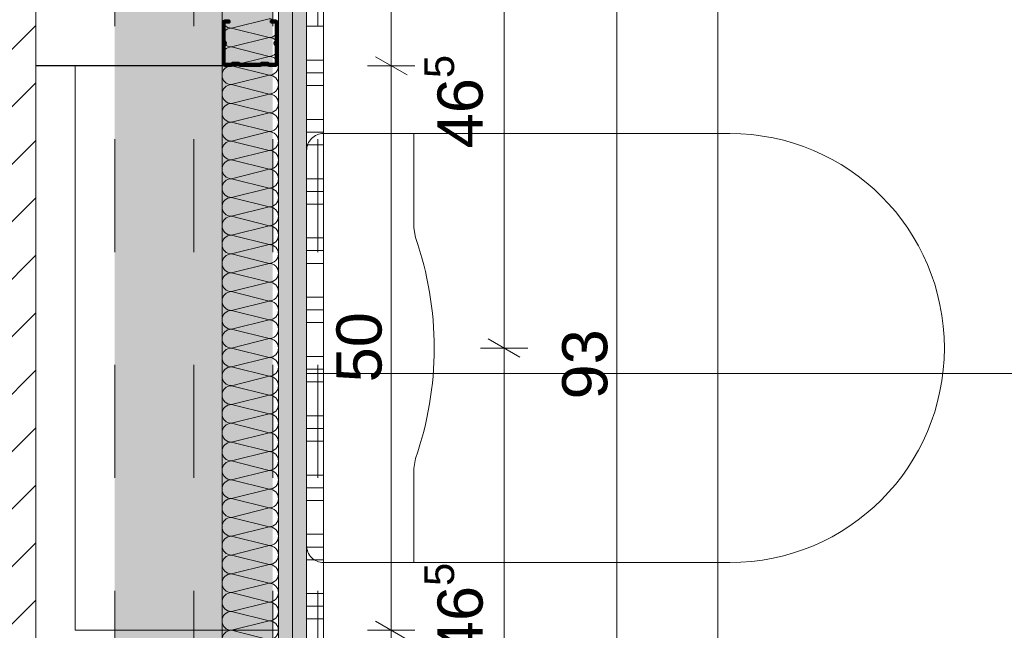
# Model space of a CAD drawing. Header units: metres. Extents: x -3.5 to 65.3, y -10.9 to 16.7.
# Tile 78 of 184: x 40.2 to 41.1, y 1.2 to 1.7. Entities that reach past the tile are written whole.
import ezdxf

# ---------------------------------------------------------------- set-up
doc = ezdxf.new("R2010")
doc.units = ezdxf.units.M
doc.header["$MEASUREMENT"] = 0
for name, pattern in [('Achse', [0.08, 0.04, -0.02, 0, -0.02]), ('DASHED', [0.015, 0.007, -0.008]), ('Untersicht', [0.04, 0.03, -0.01]), ('Wipeout_Contour', [1, 0, -1])]:
    doc.linetypes.add(name, pattern=pattern)
for name, color, linetype in [('102 - Bemaßung_ Beschriftung.Detail_ Ausschnitt', 7, 'Continuous'), ('605 - Struktur.Wand Innen', 7, 'Continuous'), ('612 - Struktur.Stahlbau', 7, 'Continuous'), ('654 - Abdeckung.Wand Belag', 7, 'Continuous'), ('660 - Unterkonstruktion.Trockenbau', 7, 'Continuous'), ('Neubau_606 - Struktur.Wand Innen Ausbau', 7, 'Continuous'), ('Neubau_612 - Struktur.Stahlbau', 7, 'Continuous'), ('Neubau_650 - Abdeckung.Fußboden Aufbau', 7, 'Continuous'), ('Neubau_653 - Abdeckung.TB Verkofferung', 7, 'Continuous'), ('Neubau_702 - Einrichtung.Möbel Sanitär', 7, 'Continuous'), ('Neubau_802 - HKLSE.Sanitär', 7, 'Continuous')]:
    doc.layers.add(name, color=color, linetype=linetype)
doc.styles.add('ERSTELLTER_STIL_1', font='txt')
doc.dimstyles.new('ERSTELLTER_STIL__1', dxfattribs={"dimtxt": 0.04, "dimasz": 0.02128, "dimexe": 0.18, "dimexo": 0.0625, "dimgap": 0, "dimtad": 1, "dimzin": 0, "dimdsep": 46, "dimtxsty": 'ERSTELLTER_STIL_1', "dimblk": 'ARROWHEAD_2', "dimblk1": 'ARROWHEAD_2', "dimblk2": 'ARROWHEAD_2', "dimcen": 0.09, "dimse1": 1, "dimse2": 1, "dimclrd": 7, "dimclre": 7, "dimclrt": 7, "dimazin": 0, "dimtfac": 1, "dimtdec": 4, "dimtmove": 0, "dimatfit": 3, "dimfxl": 1, "dimtolj": 1, "dimtzin": 0, "dimarcsym": 0})
doc.dimstyles.new('ERSTELLTER_STIL__2', dxfattribs={"dimtxt": 0.04, "dimasz": 0.02128, "dimexe": 0.18, "dimexo": 0.0625, "dimgap": 0, "dimtad": 1, "dimzin": 0, "dimdsep": 46, "dimtxsty": 'ERSTELLTER_STIL_1', "dimblk": 'ARROWHEAD_2', "dimblk1": 'ARROWHEAD_2', "dimblk2": 'ARROWHEAD_2', "dimcen": 0.09, "dimse1": 1, "dimse2": 1, "dimclrd": 7, "dimclre": 7, "dimclrt": 7, "dimazin": 0, "dimtfac": 1, "dimtdec": 4, "dimtmove": 2, "dimatfit": 3, "dimfxl": 1, "dimtolj": 1, "dimtzin": 0, "dimarcsym": 0})
doc.dimstyles.new('ERSTELLTER_STIL__3', dxfattribs={"dimtxt": 0.04, "dimasz": 0.02128, "dimexe": 0.18, "dimexo": 0.0625, "dimgap": 0, "dimtad": 1, "dimtih": 1, "dimtoh": 1, "dimzin": 0, "dimdsep": 46, "dimtxsty": 'ERSTELLTER_STIL_1', "dimblk": 'ARROWHEAD_2', "dimblk1": 'ARROWHEAD_2', "dimblk2": 'ARROWHEAD_2', "dimcen": 0.09, "dimse1": 1, "dimse2": 1, "dimclrd": 7, "dimclre": 7, "dimclrt": 7, "dimazin": 0, "dimtfac": 1, "dimtdec": 4, "dimtmove": 0, "dimatfit": 3, "dimfxl": 1, "dimtolj": 1, "dimtzin": 0, "dimarcsym": 0})
doc.dimstyles.new('ERSTELLTER_STIL__4', dxfattribs={"dimtxt": 0.04, "dimasz": 0.02128, "dimexe": 0.18, "dimexo": 0.0625, "dimgap": 0, "dimtad": 1, "dimtih": 1, "dimtoh": 1, "dimzin": 0, "dimdsep": 46, "dimtxsty": 'ERSTELLTER_STIL_1', "dimblk": 'ARROWHEAD_2', "dimblk1": 'ARROWHEAD_2', "dimblk2": 'ARROWHEAD_2', "dimcen": 0.09, "dimse1": 1, "dimse2": 1, "dimclrd": 7, "dimclre": 7, "dimclrt": 7, "dimazin": 0, "dimtfac": 1, "dimtdec": 4, "dimtmove": 2, "dimatfit": 3, "dimfxl": 1, "dimtolj": 1, "dimtzin": 0, "dimarcsym": 0})
pattern_1 = [(45, (0, 0), (-0.0070710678, 0.0070710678), [0, -0.01])]

# ---------------------------------------------------------------- blocks, each defined once
blk = doc.blocks.new('*X55')
at = {"layer": 'Neubau_606 - Struktur.Wand Innen Ausbau', "color": 7, "linetype": 'Continuous', "lineweight": 5}
for p, q in [((40.40669, 1.71665), (40.37336, 1.70832)), ((40.40669, 1.69999), (40.37336, 1.70832)), ((40.40669, 1.69999), (40.37336, 1.69165)), ((40.40669, 1.68332), (40.37336, 1.69165)), ((40.40669, 1.68332), (40.37336, 1.67499)), ((40.40669, 1.66665), (40.37336, 1.67499)), ((40.40669, 1.66665), (40.37336, 1.65832)), ((40.40669, 1.64999), (40.37336, 1.65832)), ((40.40669, 1.64999), (40.37336, 1.64165)), ((40.40669, 1.63332), (40.37336, 1.64165)), ((40.40669, 1.63332), (40.37336, 1.62499)), ((40.40669, 1.61665), (40.37336, 1.62499)), ((40.40669, 1.61665), (40.37336, 1.60832)), ((40.40669, 1.59999), (40.37336, 1.60832)), ((40.40669, 1.59999), (40.37336, 1.59165)), ((40.40669, 1.58332), (40.37336, 1.59165)), ((40.40669, 1.58332), (40.37336, 1.57499)), ((40.40669, 1.56665), (40.37336, 1.57499)), ((40.40669, 1.56665), (40.37336, 1.55832)), ((40.40669, 1.54999), (40.37336, 1.55832)), ((40.40669, 1.54999), (40.37336, 1.54165)), ((40.40669, 1.53332), (40.37336, 1.54165)), ((40.40669, 1.53332), (40.37336, 1.52499)), ((40.40669, 1.51665), (40.37336, 1.52499)), ((40.40669, 1.51665), (40.37336, 1.50832)), ((40.40669, 1.49999), (40.37336, 1.50832)), ((40.40669, 1.49999), (40.37336, 1.49165)), ((40.40669, 1.48332), (40.37336, 1.49165)), ((40.40669, 1.48332), (40.37336, 1.47499)), ((40.40669, 1.46665), (40.37336, 1.47499)), ((40.40669, 1.46665), (40.37336, 1.45832)), ((40.40669, 1.44999), (40.37336, 1.45832)), ((40.40669, 1.44999), (40.37336, 1.44165)), ((40.40669, 1.43332), (40.37336, 1.44165)), ((40.40669, 1.43332), (40.37336, 1.42499)), ((40.40669, 1.41665), (40.37336, 1.42499)), ((40.40669, 1.41665), (40.37336, 1.40832)), ((40.40669, 1.39999), (40.37336, 1.40832)), ((40.40669, 1.39999), (40.37336, 1.39165)), ((40.40669, 1.38332), (40.37336, 1.39165)), ((40.40669, 1.38332), (40.37336, 1.37499)), ((40.40669, 1.36665), (40.37336, 1.37499)), ((40.40669, 1.36665), (40.37336, 1.35832)), ((40.40669, 1.34999), (40.37336, 1.35832)), ((40.40669, 1.34999), (40.37336, 1.34165)), ((40.40669, 1.33332), (40.37336, 1.34165)), ((40.40669, 1.33332), (40.37336, 1.32499)), ((40.40669, 1.31665), (40.37336, 1.32499)), ((40.40669, 1.31665), (40.37336, 1.30832)), ((40.40669, 1.29999), (40.37336, 1.30832)), ((40.40669, 1.29999), (40.37336, 1.29165)), ((40.40669, 1.28332), (40.37336, 1.29165)), ((40.40669, 1.28332), (40.37336, 1.27499)), ((40.40669, 1.26665), (40.37336, 1.27499)), ((40.40669, 1.26665), (40.37336, 1.25832)), ((40.40669, 1.24999), (40.37336, 1.25832)), ((40.40669, 1.24999), (40.37336, 1.24165)), ((40.40669, 1.23332), (40.37336, 1.24165)), ((40.40669, 1.23332), (40.37336, 1.22499)), ((40.40669, 1.21665), (40.37336, 1.22499)), ((40.40669, 1.21665), (40.37336, 1.20832)), ((40.40669, 1.19999), (40.37336, 1.20832)), ((40.40669, 1.19999), (40.37336, 1.19165)), ((40.40669, 1.18332), (40.37336, 1.19165)), ((40.40669, 1.18332), (40.37336, 1.17499)), ((40.40669, 1.16665), (40.37336, 1.17499))]:
    blk.add_line(p, q, dxfattribs=at)
for centre, start, end in [((40.37336, 1.71665), 179.99998, 269.99998), ((40.40669, 1.70832), 359.99998, 89.99998), ((40.37336, 1.69999), 89.99998, 179.99998), ((40.40669, 1.70832), 269.99998, 359.99998), ((40.37336, 1.69999), 179.99998, 269.99998), ((40.40669, 1.69165), 359.99998, 89.99998), ((40.37336, 1.68332), 89.99998, 179.99998), ((40.40669, 1.69165), 269.99998, 359.99998), ((40.37336, 1.68332), 179.99998, 269.99998), ((40.40669, 1.67499), 359.99998, 89.99998), ((40.37336, 1.66665), 89.99998, 179.99998), ((40.37336, 1.66665), 179.99998, 269.99998), ((40.40669, 1.67499), 269.99998, 359.99998), ((40.40669, 1.65832), 359.99998, 89.99998), ((40.37336, 1.64999), 89.99998, 179.99998), ((40.40669, 1.65832), 269.99998, 359.99998), ((40.37336, 1.64999), 179.99998, 269.99998), ((40.40669, 1.64165), 359.99998, 89.99998), ((40.37336, 1.63332), 89.99998, 179.99998), ((40.40669, 1.64165), 269.99998, 359.99998), ((40.37336, 1.63332), 179.99998, 269.99998), ((40.40669, 1.62499), 359.99998, 89.99998), ((40.37336, 1.61665), 89.99998, 179.99998), ((40.40669, 1.62499), 269.99998, 359.99998), ((40.37336, 1.61665), 179.99998, 269.99998), ((40.40669, 1.60832), 359.99998, 89.99998), ((40.37336, 1.59999), 89.99998, 179.99998), ((40.40669, 1.60832), 269.99998, 359.99998), ((40.37336, 1.59999), 179.99998, 269.99998), ((40.40669, 1.59165), 359.99998, 89.99998), ((40.37336, 1.58332), 89.99998, 179.99998), ((40.40669, 1.59165), 269.99998, 359.99998), ((40.37336, 1.58332), 179.99998, 269.99998), ((40.40669, 1.57499), 359.99998, 89.99998), ((40.37336, 1.56665), 89.99998, 179.99998), ((40.40669, 1.57499), 269.99998, 359.99998), ((40.37336, 1.56665), 179.99998, 269.99998), ((40.40669, 1.55832), 359.99998, 89.99998), ((40.37336, 1.54999), 89.99998, 179.99998), ((40.40669, 1.55832), 269.99998, 359.99998), ((40.37336, 1.54999), 179.99998, 269.99998), ((40.40669, 1.54165), 359.99998, 89.99998), ((40.37336, 1.53332), 89.99998, 179.99998), ((40.40669, 1.54165), 269.99998, 359.99998), ((40.37336, 1.53332), 179.99998, 269.99998), ((40.40669, 1.52499), 359.99998, 89.99998), ((40.37336, 1.51665), 89.99998, 179.99998), ((40.40669, 1.52499), 269.99998, 359.99998), ((40.37336, 1.51665), 179.99998, 269.99998), ((40.40669, 1.50832), 359.99998, 89.99998), ((40.37336, 1.49999), 89.99998, 179.99998), ((40.40669, 1.50832), 269.99998, 359.99998), ((40.37336, 1.49999), 179.99998, 269.99998), ((40.40669, 1.49165), 359.99998, 89.99998), ((40.37336, 1.48332), 89.99998, 179.99998), ((40.37336, 1.48332), 179.99998, 269.99998), ((40.40669, 1.49165), 269.99998, 359.99998), ((40.40669, 1.47499), 359.99998, 89.99998), ((40.37336, 1.46665), 89.99998, 179.99998), ((40.40669, 1.47499), 269.99998, 359.99998), ((40.37336, 1.46665), 179.99998, 269.99998), ((40.40669, 1.45832), 359.99998, 89.99998), ((40.37336, 1.44999), 89.99998, 179.99998), ((40.40669, 1.45832), 269.99998, 359.99998), ((40.37336, 1.44999), 179.99998, 269.99998), ((40.40669, 1.44165), 359.99998, 89.99998), ((40.37336, 1.43332), 89.99998, 179.99998), ((40.40669, 1.44165), 269.99998, 359.99998), ((40.37336, 1.43332), 179.99998, 269.99998), ((40.40669, 1.42499), 359.99998, 89.99998), ((40.37336, 1.41665), 89.99998, 179.99998), ((40.40669, 1.42499), 269.99998, 359.99998), ((40.37336, 1.41665), 179.99998, 269.99998), ((40.40669, 1.40832), 359.99998, 89.99998), ((40.37336, 1.39999), 89.99998, 179.99998), ((40.40669, 1.40832), 269.99998, 359.99998), ((40.37336, 1.39999), 179.99998, 269.99998), ((40.40669, 1.39165), 359.99998, 89.99998), ((40.37336, 1.38332), 89.99998, 179.99998), ((40.40669, 1.39165), 269.99998, 359.99998), ((40.37336, 1.38332), 179.99998, 269.99998), ((40.40669, 1.37499), 359.99998, 89.99998), ((40.37336, 1.36665), 89.99998, 179.99998), ((40.40669, 1.37499), 269.99998, 359.99998), ((40.37336, 1.36665), 179.99998, 269.99998), ((40.40669, 1.35832), 359.99998, 89.99998), ((40.37336, 1.34999), 89.99998, 179.99998), ((40.40669, 1.35832), 269.99998, 359.99998), ((40.37336, 1.34999), 179.99998, 269.99998), ((40.40669, 1.34165), 359.99998, 89.99998), ((40.37336, 1.33332), 89.99998, 179.99998), ((40.40669, 1.34165), 269.99998, 359.99998), ((40.37336, 1.33332), 179.99998, 269.99998), ((40.40669, 1.32499), 359.99998, 89.99998), ((40.37336, 1.31665), 89.99998, 179.99998), ((40.40669, 1.32499), 269.99998, 359.99998), ((40.37336, 1.31665), 179.99998, 269.99998), ((40.40669, 1.30832), 359.99998, 89.99998), ((40.37336, 1.29999), 89.99998, 179.99998), ((40.37336, 1.29999), 179.99998, 269.99998), ((40.40669, 1.30832), 269.99998, 359.99998), ((40.40669, 1.29165), 359.99998, 89.99998), ((40.37336, 1.28332), 89.99998, 179.99998), ((40.40669, 1.29165), 269.99998, 359.99998), ((40.37336, 1.28332), 179.99998, 269.99998), ((40.40669, 1.27499), 359.99998, 89.99998), ((40.37336, 1.26665), 89.99998, 179.99998), ((40.40669, 1.27499), 269.99998, 359.99998), ((40.37336, 1.26665), 179.99998, 269.99998), ((40.40669, 1.25832), 359.99998, 89.99998), ((40.37336, 1.24999), 89.99998, 179.99998), ((40.40669, 1.25832), 269.99998, 359.99998), ((40.37336, 1.24999), 179.99998, 269.99998), ((40.40669, 1.24165), 359.99998, 89.99998), ((40.37336, 1.23332), 89.99998, 179.99998), ((40.40669, 1.24165), 269.99998, 359.99998), ((40.37336, 1.23332), 179.99998, 269.99998), ((40.40669, 1.22499), 359.99998, 89.99998), ((40.37336, 1.21665), 89.99998, 179.99998), ((40.40669, 1.22499), 269.99998, 359.99998), ((40.37336, 1.21665), 179.99998, 269.99998), ((40.40669, 1.20832), 359.99998, 89.99998), ((40.37336, 1.19999), 89.99998, 179.99998), ((40.40669, 1.20832), 269.99998, 359.99998), ((40.37336, 1.19999), 179.99998, 269.99998), ((40.40669, 1.19165), 359.99998, 89.99998), ((40.37336, 1.18332), 89.99998, 179.99998), ((40.40669, 1.19165), 269.99998, 359.99998), ((40.37336, 1.18332), 179.99998, 269.99998), ((40.40669, 1.17499), 359.99998, 89.99998), ((40.37336, 1.16665), 89.99998, 179.99998), ((40.40669, 1.17499), 269.99998, 359.99998)]:
    blk.add_arc(centre, 0.00833, start, end, dxfattribs=at)
blk = doc.blocks.new('*X81')
at = {"layer": '654 - Abdeckung.Wand Belag', "color": 7, "linetype": 'Continuous', "lineweight": 5}
for p, q in [((40.455, 1.7325), (40.455, 1.68)), ((40.44003, 1.71), (40.45503, 1.71)), ((40.44003, 1.68), (40.45503, 1.68)), ((40.455, 1.68), (40.455, 1.6275)), ((40.44003, 1.66875), (40.45503, 1.66875)), ((40.44003, 1.6575), (40.45503, 1.6575)), ((40.44003, 1.6275), (40.45503, 1.6275)), ((40.455, 1.6275), (40.455, 1.575)), ((40.44003, 1.61625), (40.45503, 1.61625)), ((40.44003, 1.605), (40.45503, 1.605)), ((40.44003, 1.575), (40.45503, 1.575)), ((40.455, 1.575), (40.455, 1.5225)), ((40.44003, 1.56375), (40.45503, 1.56375)), ((40.44003, 1.5525), (40.45503, 1.5525)), ((40.44003, 1.5225), (40.45503, 1.5225)), ((40.455, 1.5225), (40.455, 1.47)), ((40.44003, 1.51125), (40.45503, 1.51125)), ((40.44003, 1.5), (40.45503, 1.5)), ((40.44003, 1.47), (40.45503, 1.47)), ((40.455, 1.47), (40.455, 1.4175)), ((40.44003, 1.45875), (40.45503, 1.45875)), ((40.44003, 1.4475), (40.45503, 1.4475)), ((40.44003, 1.4175), (40.45503, 1.4175)), ((40.455, 1.4175), (40.455, 1.365)), ((40.44003, 1.40625), (40.45503, 1.40625)), ((40.44003, 1.395), (40.45503, 1.395)), ((40.44003, 1.365), (40.45503, 1.365)), ((40.455, 1.365), (40.455, 1.3125)), ((40.44003, 1.35375), (40.45503, 1.35375)), ((40.44003, 1.3425), (40.45503, 1.3425)), ((40.44003, 1.3125), (40.45503, 1.3125)), ((40.455, 1.3125), (40.455, 1.26)), ((40.44003, 1.30125), (40.45503, 1.30125)), ((40.44003, 1.29), (40.45503, 1.29)), ((40.44003, 1.26), (40.45503, 1.26)), ((40.455, 1.26), (40.455, 1.2075)), ((40.44003, 1.24875), (40.45503, 1.24875)), ((40.44003, 1.2375), (40.45503, 1.2375)), ((40.44003, 1.2075), (40.45503, 1.2075)), ((40.455, 1.2075), (40.455, 1.155)), ((40.44003, 1.19625), (40.45503, 1.19625)), ((40.44003, 1.185), (40.45503, 1.185))]:
    blk.add_line(p, q, dxfattribs=at)
blk = doc.blocks.new('*D148')
at = {"layer": '102 - Bemaßung_ Beschriftung.Detail_ Ausschnitt', "color": 7, "linetype": 'Continuous', "lineweight": 5}
for p, q in [((40.71498, 0.95998), (40.71498, 1.88998)), ((40.73598, 0.95998), (40.69398, 0.95998)), ((40.70098, 0.96806), (40.72898, 0.95189)), ((40.71498, 0.92998), (40.71498, 0.95998)), ((40.70098, 0.93806), (40.72898, 0.92189)), ((40.73598, 0.92998), (40.69398, 0.92998)), ((40.71498, 0.255), (40.71498, 0.92998))]:
    blk.add_line(p, q, dxfattribs=at)
blk = doc.blocks.new('ARROWHEAD_2')
at = {"color": 0, "linetype": 'Continuous', "lineweight": 0}
for p, q in [((-0.378, -0.655), (0.378, 0.655)), ((0, 0), (-1, 0))]:
    blk.add_line(p, q, dxfattribs=at)
blk = doc.blocks.new('*D149')
at = {"layer": '102 - Bemaßung_ Beschriftung.Detail_ Ausschnitt', "color": 7, "linetype": 'Continuous', "lineweight": 5}
for p, q in [((40.70098, 1.89806), (40.72898, 1.88189)), ((40.71498, 0.95998), (40.71498, 1.88998)), ((40.70098, 0.96806), (40.72898, 0.95189))]:
    blk.add_line(p, q, dxfattribs=at)
at = {"layer": '102 - Bemaßung_ Beschriftung.Detail_ Ausschnitt', "color": 7, "lineweight": 5, "char_height": 0.04, "attachment_point": 7, "rotation": 90, "style": 'ERSTELLTER_STIL_1'}
for s, insert in [('\\A1;{\\pql;\\fArial|b0|i0|c0|p38;3}', (40.70698, 1.85153)), ('\\A1;{\\pql;\\fArial|b0|i0|c0|p38;93}', (40.70698, 1.37945))]:
    blk.add_mtext(s, dxfattribs=dict(at, insert=insert))
blk = doc.blocks.new('*D150')
at = {"layer": '102 - Bemaßung_ Beschriftung.Detail_ Ausschnitt', "color": 7, "linetype": 'Continuous', "lineweight": 5}
for p, q in [((40.70098, 1.92806), (40.72898, 1.91189)), ((40.73598, 1.91998), (40.69398, 1.91998)), ((40.71498, 1.88998), (40.71498, 1.91998)), ((40.70098, 1.89806), (40.72898, 1.88189)), ((40.73598, 1.88998), (40.69398, 1.88998)), ((40.71498, 0.95998), (40.71498, 1.88998))]:
    blk.add_line(p, q, dxfattribs=at)
blk = doc.blocks.new('*D159')
at = {"layer": '102 - Bemaßung_ Beschriftung.Detail_ Ausschnitt', "color": 7, "linetype": 'Continuous', "lineweight": 5}
for p, q in [((40.2, 1.0763), (40.2, 1.1183)), ((40.36502, 1.0763), (40.36502, 1.1183)), ((40.20808, 1.1113), (40.19192, 1.0833)), ((40.37311, 1.1113), (40.35694, 1.0833)), ((40.18631, 1.0973), (40.2, 1.0973)), ((40.2, 1.0973), (40.36502, 1.0973))]:
    blk.add_line(p, q, dxfattribs=at)
at = {"layer": '102 - Bemaßung_ Beschriftung.Detail_ Ausschnitt', "color": 7, "lineweight": 5, "insert": (40.24214, 1.10464), "char_height": 0.04, "attachment_point": 7, "style": 'ERSTELLTER_STIL_1'}
blk.add_mtext('\\A1;{\\pql;\\fArial|b0|i0|c0|p38;16\\fArial|b0|i0|c0|p38;\\A1{\\H.66x;\\S5^  ;}}', dxfattribs=at)
blk = doc.blocks.new('*D160')
at = {"layer": '102 - Bemaßung_ Beschriftung.Detail_ Ausschnitt', "color": 7, "linetype": 'Continuous', "lineweight": 5}
for p, q in [((40.44002, 1.0763), (40.44002, 1.1183)), ((40.37311, 1.1113), (40.35694, 1.0833)), ((40.44811, 1.1113), (40.43194, 1.0833)), ((40.36503, 1.0973), (40.44002, 1.0973))]:
    blk.add_line(p, q, dxfattribs=at)
at = {"layer": '102 - Bemaßung_ Beschriftung.Detail_ Ausschnitt', "color": 7, "lineweight": 5, "insert": (40.37733, 1.10487), "char_height": 0.04, "attachment_point": 7, "style": 'ERSTELLTER_STIL_1'}
blk.add_mtext('\\A1;{\\pql;\\fArial|b0|i0|c0|p38;7\\fArial|b0|i0|c0|p38;\\A1{\\H.66x;\\S5^  ;}}', dxfattribs=at)
at = {"color": 254, "linetype": 'Wipeout_Contour', "lineweight": 0, "ltscale": 161.685099}
blk.add_wipeout([(40.36983, 1.0978), (40.43522, 1.0978), (40.43522, 1.1528), (40.36983, 1.1528)], dxfattribs=at).dxf.layer = '102 - Bemaßung_ Beschriftung.Detail_ Ausschnitt'
blk = doc.blocks.new('*D260')
at = {"layer": '102 - Bemaßung_ Beschriftung.Detail_ Ausschnitt', "color": 7, "linetype": 'Continuous', "lineweight": 5}
for p, q in [((40.60098, 1.43305), (40.62898, 1.41689)), ((40.61498, 0.95998), (40.61498, 1.42497)), ((40.60098, 0.96806), (40.62898, 0.95189))]:
    blk.add_line(p, q, dxfattribs=at)
at = {"layer": '102 - Bemaßung_ Beschriftung.Detail_ Ausschnitt', "color": 7, "lineweight": 5, "insert": (40.60763, 1.1521), "char_height": 0.04, "attachment_point": 7, "rotation": 90, "style": 'ERSTELLTER_STIL_1'}
blk.add_mtext('\\A1;{\\pql;\\fArial|b0|i0|c0|p38;46\\fArial|b0|i0|c0|p38;\\A1{\\H.66x;\\S5^  ;}}', dxfattribs=at)
blk = doc.blocks.new('*D261')
at = {"layer": '102 - Bemaßung_ Beschriftung.Detail_ Ausschnitt', "color": 7, "linetype": 'Continuous', "lineweight": 5}
for p, q in [((40.60098, 1.89806), (40.62898, 1.88189)), ((40.61498, 1.42497), (40.61498, 1.88998)), ((40.60098, 1.43305), (40.62898, 1.41689)), ((40.63598, 1.42497), (40.59398, 1.42497)), ((40.61498, 0.95998), (40.61498, 1.42497))]:
    blk.add_line(p, q, dxfattribs=at)
at = {"layer": '102 - Bemaßung_ Beschriftung.Detail_ Ausschnitt', "color": 7, "lineweight": 5, "char_height": 0.04, "attachment_point": 7, "rotation": 90, "style": 'ERSTELLTER_STIL_1'}
for s, insert in [('\\A1;{\\pql;\\fArial|b0|i0|c0|p38;3}', (40.60698, 1.85153)), ('\\A1;{\\pql;\\fArial|b0|i0|c0|p38;46\\fArial|b0|i0|c0|p38;\\A1{\\H.66x;\\S5^  ;}}', (40.60763, 1.60192))]:
    blk.add_mtext(s, dxfattribs=dict(at, insert=insert))
blk = doc.blocks.new('*D262')
at = {"layer": '102 - Bemaßung_ Beschriftung.Detail_ Ausschnitt', "color": 7, "linetype": 'Continuous', "lineweight": 5}
for p, q in [((40.60098, 1.92806), (40.62898, 1.91189)), ((40.63598, 1.91998), (40.59398, 1.91998)), ((40.61498, 1.88998), (40.61498, 1.91998)), ((40.60098, 1.89806), (40.62898, 1.88189)), ((40.63598, 1.88998), (40.59398, 1.88998)), ((40.61498, 1.42497), (40.61498, 1.88998))]:
    blk.add_line(p, q, dxfattribs=at)
blk = doc.blocks.new('*D270')
at = {"layer": '102 - Bemaßung_ Beschriftung.Detail_ Ausschnitt', "color": 7, "linetype": 'Continuous', "lineweight": 5}
for p, q in [((40.50098, 1.18305), (40.52898, 1.16689)), ((40.53598, 1.17497), (40.49398, 1.17497)), ((40.51498, 0.70998), (40.51498, 1.17497)), ((40.50098, 0.71807), (40.52898, 0.7019)), ((40.53598, 0.70998), (40.49398, 0.70998)), ((40.51498, 0.255), (40.51498, 0.70998))]:
    blk.add_line(p, q, dxfattribs=at)
at = {"layer": '102 - Bemaßung_ Beschriftung.Detail_ Ausschnitt', "color": 7, "lineweight": 5, "insert": (40.50763, 0.85163), "char_height": 0.04, "attachment_point": 7, "rotation": 90, "style": 'ERSTELLTER_STIL_1'}
blk.add_mtext('\\A1;{\\pql;\\fArial|b0|i0|c0|p38;46\\fArial|b0|i0|c0|p38;\\A1{\\H.66x;\\S5^  ;}}', dxfattribs=at)
blk = doc.blocks.new('*D271')
at = {"layer": '102 - Bemaßung_ Beschriftung.Detail_ Ausschnitt', "color": 7, "linetype": 'Continuous', "lineweight": 5}
for p, q in [((40.50098, 1.68305), (40.52898, 1.66689)), ((40.53598, 1.67497), (40.49398, 1.67497)), ((40.51498, 1.17497), (40.51498, 1.67497)), ((40.50098, 1.18305), (40.52898, 1.16689)), ((40.53598, 1.17497), (40.49398, 1.17497))]:
    blk.add_line(p, q, dxfattribs=at)
at = {"layer": '102 - Bemaßung_ Beschriftung.Detail_ Ausschnitt', "color": 7, "lineweight": 5, "insert": (40.50698, 1.39462), "char_height": 0.04, "attachment_point": 7, "rotation": 90, "style": 'ERSTELLTER_STIL_1'}
blk.add_mtext('\\A1;{\\pql;\\fArial|b0|i0|c0|p38;50}', dxfattribs=at)
blk = doc.blocks.new('*D272')
at = {"layer": '102 - Bemaßung_ Beschriftung.Detail_ Ausschnitt', "color": 7, "linetype": 'Continuous', "lineweight": 5}
for p, q in [((40.50098, 2.14305), (40.52898, 2.12689)), ((40.53598, 2.13497), (40.49398, 2.13497)), ((40.51498, 1.67497), (40.51498, 2.13497)), ((40.50098, 1.68305), (40.52898, 1.66689)), ((40.53598, 1.67497), (40.49398, 1.67497))]:
    blk.add_line(p, q, dxfattribs=at)
at = {"layer": '102 - Bemaßung_ Beschriftung.Detail_ Ausschnitt', "color": 7, "lineweight": 5, "insert": (40.50698, 1.82414), "char_height": 0.04, "attachment_point": 7, "rotation": 90, "style": 'ERSTELLTER_STIL_1'}
blk.add_mtext('\\A1;{\\pql;\\fArial|b0|i0|c0|p38;46}', dxfattribs=at)
blk = doc.blocks.new('*D332')
at = {"layer": '102 - Bemaßung_ Beschriftung.Detail_ Ausschnitt', "color": 7, "linetype": 'Continuous', "lineweight": 5}
for p, q in [((40.2, 2.89949), (40.2, 2.94149)), ((40.23503, 2.89949), (40.23503, 2.94149)), ((40.20808, 2.93449), (40.19192, 2.90649)), ((40.24311, 2.93449), (40.22694, 2.90649)), ((40.18631, 2.92049), (40.2, 2.92049)), ((40.2, 2.92049), (40.23503, 2.92049))]:
    blk.add_line(p, q, dxfattribs=at)
at = {"layer": '102 - Bemaßung_ Beschriftung.Detail_ Ausschnitt', "color": 7, "lineweight": 5, "insert": (40.14152, 2.9278), "char_height": 0.04, "attachment_point": 7, "style": 'ERSTELLTER_STIL_1'}
blk.add_mtext('\\A1;{\\pql;\\fArial|b0|i0|c0|p38;3\\fArial|b0|i0|c0|p38;\\A1{\\H.66x;\\S5^  ;}}', dxfattribs=at)
blk = doc.blocks.new('*D360')
at = {"layer": '102 - Bemaßung_ Beschriftung.Detail_ Ausschnitt', "color": 7, "linetype": 'Continuous', "lineweight": 5}
for p, q in [((40.44003, 0.9763), (40.44003, 1.0183)), ((40.80399, 0.9763), (40.80399, 1.0183)), ((40.44811, 1.0113), (40.43194, 0.9833)), ((40.81207, 1.0113), (40.79591, 0.9833)), ((40.42633, 0.9973), (40.44003, 0.9973)), ((40.44003, 0.9973), (40.80399, 0.9973))]:
    blk.add_line(p, q, dxfattribs=at)
at = {"layer": '102 - Bemaßung_ Beschriftung.Detail_ Ausschnitt', "color": 7, "lineweight": 5, "insert": (40.63085, 1.00461), "char_height": 0.04, "attachment_point": 7, "style": 'ERSTELLTER_STIL_1'}
blk.add_mtext('\\A1;{\\pql;\\fArial|b0|i0|c0|p38;36\\fArial|b0|i0|c0|p38;\\A1{\\H.66x;\\S4^  ;}}', dxfattribs=at)
blk = doc.blocks.new('*D361')
at = {"layer": '102 - Bemaßung_ Beschriftung.Detail_ Ausschnitt', "color": 7, "linetype": 'Continuous', "lineweight": 5}
for p, q in [((40.80399, 0.9763), (40.80399, 1.0183)), ((41.40599, 0.9763), (41.40599, 1.0183)), ((40.81207, 1.0113), (40.79591, 0.9833)), ((41.41407, 1.0113), (41.39791, 0.9833)), ((40.80399, 0.9973), (41.40599, 0.9973))]:
    blk.add_line(p, q, dxfattribs=at)
at = {"layer": '102 - Bemaßung_ Beschriftung.Detail_ Ausschnitt', "color": 7, "lineweight": 5, "insert": (41.06462, 1.00464), "char_height": 0.04, "attachment_point": 7, "style": 'ERSTELLTER_STIL_1'}
blk.add_mtext('\\A1;{\\pql;\\fArial|b0|i0|c0|p38;60\\fArial|b0|i0|c0|p38;\\A1{\\H.66x;\\S2^  ;}}', dxfattribs=at)

msp = doc.modelspace()

# ---------------------------------------------------------------- hatches: boundary and pattern name
at = {"layer": 'Neubau_606 - Struktur.Wand Innen Ausbau', "linetype": 'Continuous', "lineweight": 0, "true_color": 0x000000}
h = msp.add_hatch(dxfattribs=at)
h.set_pattern_fill('Gips_0001', color=18, style=0, pattern_type=2)
h.set_pattern_definition(pattern_1)
h.paths.add_polyline_path([(40.42753, 0.255), (40.42753, 3.81), (40.41503, 3.81), (40.41502, 0.255)])
h = msp.add_hatch(dxfattribs=at)
h.set_pattern_fill('Gips_0001', color=18, style=0, pattern_type=2)
h.set_pattern_definition(pattern_1)
h.paths.add_polyline_path([(40.44002, 0.255), (40.44003, 3.81), (40.42753, 3.81), (40.42753, 0.255)])
at = {"layer": 'Neubau_650 - Abdeckung.Fußboden Aufbau', "linetype": 'Continuous', "lineweight": 13, "true_color": 0xafafaf}
h = msp.add_hatch(dxfattribs=at)
h.set_pattern_fill('Raster_60x60_Fuge_2mm_0001', color=253, style=0, pattern_type=2)
h.set_pattern_definition([(0, (42.61, 3.81), (0, 0.602), []), (90, (42.61, 3.81), (-0.602, 0), [])])
h.paths.add_polyline_path([(40.44003, 3.81), (40.44002, 0.255), (43.54499, 0.255), (43.54499, 0.33, -0.414214), (43.49499, 0.28, -0.414214), (43.44499, 0.33, -0.414214), (43.39499, 0.28, -0.414214), (43.34499, 0.33, -0.414214), (43.39499, 0.38, -0.414214), (43.44499, 0.33, -0.414214), (43.49499, 0.38, -0.414214), (43.54499, 0.33), (43.54499, 3.81), (43.20999, 3.81), (43.20999, 3.935), (42.32499, 3.935), (42.32499, 3.81)])

# ---------------------------------------------------------------- linework, layer by layer
at = {"layer": '654 - Abdeckung.Wand Belag', "color": 7, "linetype": 'Continuous', "lineweight": 5, "flags": 128}
for points in [[(40.44003, 3.81), (40.44002, 0.255)], [(40.45503, 0.27), (40.45503, 3.795)]]:
    msp.add_lwpolyline(points, dxfattribs=at)
at = {"layer": '660 - Unterkonstruktion.Trockenbau', "color": 7, "linetype": 'Continuous', "lineweight": 50, "flags": 128}
msp.add_lwpolyline([(40.40843, 1.71322), (40.40843, 1.71497), (40.41243, 1.71497, -0.414214), (40.41443, 1.71297), (40.41443, 1.69692, -0.267949), (40.41343, 1.69519, 0.57735), (40.41343, 1.69476, -0.267949), (40.41443, 1.69302), (40.41443, 1.67697, -0.414214), (40.41243, 1.67497), (40.40693, 1.67497, -0.250492), (40.40526, 1.67586, 0.250492), (40.40506, 1.67597), (40.4008, 1.67597, 0.250492), (40.40059, 1.67586, -0.250492), (40.39893, 1.67497), (40.38113, 1.67497, -0.250492), (40.37946, 1.67586, 0.250492), (40.37926, 1.67597), (40.375, 1.67597, 0.250492), (40.37479, 1.67586, -0.250492), (40.37313, 1.67497), (40.36763, 1.67497, -0.414214), (40.36563, 1.67697), (40.36563, 1.69302, -0.267949), (40.36663, 1.69476, 0.57735), (40.36663, 1.69519, -0.267949), (40.36563, 1.69692), (40.36563, 1.71297, -0.414214), (40.36763, 1.71497), (40.37163, 1.71497), (40.37163, 1.71322), (40.36763, 1.71322, 0.414214), (40.36738, 1.71297), (40.36738, 1.69692, 0.267949), (40.3675, 1.6967, -0.57735), (40.3675, 1.69324, 0.267949), (40.36738, 1.69302), (40.36738, 1.67697, 0.414214), (40.36763, 1.67672), (40.37313, 1.67672, 0.250492), (40.37333, 1.67683, -0.250492), (40.375, 1.67772), (40.37926, 1.67772, -0.250492), (40.38092, 1.67683, 0.250492), (40.38113, 1.67672), (40.39893, 1.67672, 0.250492), (40.39913, 1.67683, -0.250492), (40.4008, 1.67772), (40.40506, 1.67772, -0.250492), (40.40672, 1.67683, 0.250492), (40.40693, 1.67672), (40.41243, 1.67672, 0.414214), (40.41268, 1.67697), (40.41268, 1.69302, 0.267949), (40.41255, 1.69324, -0.57735), (40.41255, 1.6967, 0.267949), (40.41268, 1.69692), (40.41268, 1.71297, 0.414214), (40.41243, 1.71322)], format="xyb", close=True, dxfattribs=at)
at = {"layer": 'Neubau_606 - Struktur.Wand Innen Ausbau', "color": 1, "linetype": 'Continuous', "lineweight": 5}
for p, q in [((40.41502, 0.255), (40.41503, 3.81)), ((40.42753, 0.255), (40.42753, 3.81))]:
    msp.add_line(p, q, dxfattribs=at)
at = {"layer": 'Neubau_606 - Struktur.Wand Innen Ausbau', "color": 1, "linetype": 'Continuous', "lineweight": 5, "flags": 128}
for points in [[(40.36503, 3.81), (40.36503, 0.255)], [(40.44002, 0.255), (40.44003, 3.81)]]:
    msp.add_lwpolyline(points, dxfattribs=at)
at = {"layer": 'Neubau_612 - Struktur.Stahlbau', "color": 1, "linetype": 'Untersicht', "lineweight": 13}
for p, q in [((40.27, 0.71001), (40.27, 5.19001)), ((40.41, 0.71001), (40.41, 5.19001))]:
    msp.add_line(p, q, dxfattribs=at)
at = {"layer": 'Neubau_612 - Struktur.Stahlbau', "color": 1, "linetype": 'Achse', "lineweight": 9}
msp.add_line((40.34, 0.71001), (40.34, 5.19001), dxfattribs=at)
at = {"layer": 'Neubau_650 - Abdeckung.Fußboden Aufbau', "color": 1, "linetype": 'Continuous', "lineweight": 13, "flags": 128}
msp.add_lwpolyline([(43.54499, 0.33), (43.54499, 0.255), (40.44002, 0.255), (40.44003, 3.81), (42.32499, 3.81), (42.32499, 3.935)], dxfattribs=at)
at = {"layer": 'Neubau_653 - Abdeckung.TB Verkofferung', "color": 1, "linetype": 'Untersicht', "lineweight": 9}
for p, q in [((40.19997, 0.70998), (40.19997, 5.18998)), ((40.44997, 0.70998), (40.44997, 5.18998))]:
    msp.add_line(p, q, dxfattribs=at)
at = {"layer": 'Neubau_702 - Einrichtung.Möbel Sanitär', "color": 1, "linetype": 'Continuous', "lineweight": 9}
for p, q in [((40.53506, 1.61498), (40.53506, 1.53158)), ((40.53506, 1.53158), (40.53653, 1.52279)), ((40.53506, 1.31837), (40.53652, 1.32716)), ((40.53506, 1.23498), (40.53506, 1.31837))]:
    msp.add_line(p, q, dxfattribs=at)
at = {"layer": 'Neubau_702 - Einrichtung.Möbel Sanitär', "color": 1, "linetype": 'Continuous', "lineweight": 9, "flags": 128}
msp.add_lwpolyline([(40.53506, 1.61498), (40.81503, 1.61497, -1), (40.81503, 1.23497), (40.53506, 1.23498), (40.45503, 1.23498, -0.414214), (40.44003, 1.24998), (40.44003, 1.59998, -0.414214), (40.45503, 1.61498)], format="xyb", close=True, dxfattribs=at)
at = {"layer": 'Neubau_702 - Einrichtung.Möbel Sanitär', "color": 1, "linetype": 'Continuous', "lineweight": 9}
msp.add_arc((40.25537, 1.42498), 0.29768, 340.8169, 19.18161, dxfattribs=at)
at = {"layer": 'Neubau_802 - HKLSE.Sanitär', "color": 1, "linetype": 'Continuous', "lineweight": 9}
for p, q in [((40.23503, 1.67497), (40.23503, 1.17497)), ((40.41503, 1.67497), (40.23503, 1.67497)), ((40.41503, 1.67497), (40.41503, 1.17497)), ((40.41503, 1.17497), (40.23503, 1.17497))]:
    msp.add_line(p, q, dxfattribs=at)
at = {"layer": 'Neubau_802 - HKLSE.Sanitär', "color": 1, "linetype": 'DASHED', "lineweight": 9, "flags": 128}
for points in [[(40.23503, 1.67497), (40.23503, 1.17497)], [(40.41503, 1.67497), (40.23503, 1.67497)], [(40.41503, 1.17497), (40.41503, 1.67497)], [(40.23503, 1.17497), (40.41503, 1.17497)]]:
    msp.add_lwpolyline(points, dxfattribs=at)

# ---------------------------------------------------------------- block references
at = {"layer": '654 - Abdeckung.Wand Belag', "color": 7, "lineweight": 5}
msp.add_blockref('*X81', (0, 0), dxfattribs=at)
at = {"layer": 'Neubau_606 - Struktur.Wand Innen Ausbau', "color": 1, "lineweight": 13}
msp.add_blockref('*X55', (0, 0), dxfattribs=at)

# ---------------------------------------------------------------- dimensions: what is measured, and where the dimension line sits
at = {"layer": '102 - Bemaßung_ Beschriftung.Detail_ Ausschnitt', "color": 7, "linetype": 'Continuous', "lineweight": 5}
dim = msp.add_linear_dim(base=(41.40599, 0.9973), p1=(40.80399, 2.60599), p2=(41.40599, 3.208), dimstyle='ERSTELLTER_STIL__3', dxfattribs=at)
dim.commit()
dim.dimension.update_dxf_attribs({"geometry": '*D361', "text_midpoint": (41.14914, 1.0253), "dimtype": 160})
for base, p1, p2, dimstyle, picture, middle in [((40.51498, 2.13497), (40.23503, 1.67497), (40.23503, 2.13497), 'ERSTELLTER_STIL__2', '*D272', (40.48698, 1.85464)), ((40.71498, 1.91998), (40.44003, 1.88998), (40.44003, 1.91998), 'ERSTELLTER_STIL__1', '*D150', (40.68698, 1.86678)), ((40.61498, 1.91998), (40.44003, 1.88998), (40.44003, 1.91998), 'ERSTELLTER_STIL__1', '*D262', (40.58698, 1.86678)), ((40.71498, 1.88998), (40.44003, 0.95998), (40.44003, 1.88998), 'ERSTELLTER_STIL__1', '*D149', (40.68698, 1.40994)), ((40.71498, 0.95998), (40.44003, 0.92998), (40.44003, 0.95998), 'ERSTELLTER_STIL__1', '*D148', (40.68698, 0.90678))]:
    dim = msp.add_linear_dim(base=base, p1=p1, p2=p2, angle=90, dimstyle=dimstyle, dxfattribs=at)
    dim.commit()
    dim.dimension.update_dxf_attribs({"geometry": picture, "text_midpoint": middle, "dimtype": 160, "text_rotation": 90})

# ---------------------------------------------------------------- next in the draw order: wipeouts: each hides what was drawn before it
at = {"color": 254, "linetype": 'Wipeout_Contour', "lineweight": 0, "ltscale": 160.811155}
msp.add_wipeout([(40.2, 3.305), (40.05, 3.305), (40.05, 1.09998), (40.2, 1.09998)], dxfattribs=at).dxf.layer = '605 - Struktur.Wand Innen'

# ---------------------------------------------------------------- next in the draw order: hatches: boundary and pattern name
at = {"layer": '605 - Struktur.Wand Innen', "linetype": 'Continuous', "lineweight": 0, "true_color": 0x000000}
h = msp.add_hatch(dxfattribs=at)
h.set_pattern_fill('MW_Ziegel_0001', color=18, style=0, pattern_type=2)
h.set_pattern_definition([(45, (0, 0), (-0.025455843, 0.025455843), [])])
h.paths.add_polyline_path([(40.2, 3.305), (40.05, 3.305), (40.05, 1.09998), (40.2, 1.09998)])

# ---------------------------------------------------------------- next in the draw order: linework, layer by layer
at = {"layer": '605 - Struktur.Wand Innen', "color": 7, "linetype": 'Continuous', "lineweight": 18, "flags": 128}
msp.add_lwpolyline([(40.2, 1.09998), (40.2, 3.305)], dxfattribs=at)
at = {"layer": '660 - Unterkonstruktion.Trockenbau', "color": 7, "linetype": 'Continuous', "lineweight": 25}
msp.add_lwpolyline([(40.38998, 1.67497), (40.2, 1.67497)], dxfattribs=at)

# ---------------------------------------------------------------- next in the draw order: dimensions: what is measured, and where the dimension line sits
at = {"layer": '102 - Bemaßung_ Beschriftung.Detail_ Ausschnitt', "color": 7, "linetype": 'Continuous', "lineweight": 5}
for base, p1, p2, picture, middle in [((40.23503, 2.92049), (40.2, 0.89998), (40.23503, 2.63497), '*D332', (40.21079, 2.94849)), ((40.36503, 1.0973), (40.2, 0.69998), (40.36503, 0.255), '*D159', (40.32666, 1.1253))]:
    dim = msp.add_linear_dim(base=base, p1=p1, p2=p2, dimstyle='ERSTELLTER_STIL__3', dxfattribs=at)
    dim.commit()
    dim.dimension.update_dxf_attribs({"geometry": picture, "text_midpoint": middle, "dimtype": 160})

# ---------------------------------------------------------------- next in the draw order: dimensions: what is measured, and where the dimension line sits
dim = msp.add_linear_dim(base=(40.440025, 1.0972997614), p1=(40.365025, 0.255), p2=(40.440025, 0.255), dimstyle='ERSTELLTER_STIL__3', dxfattribs=at)
dim.commit()
dim.dimension.update_dxf_attribs({"geometry": '*D160', "text_midpoint": (40.4466015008, 1.1252997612), "dimtype": 160})

# ---------------------------------------------------------------- next in the draw order: hatches: boundary and pattern name
at = {"layer": '612 - Struktur.Stahlbau', "linetype": 'Continuous', "lineweight": 0, "true_color": 0x30307f}
msp.add_hatch(color=177, dxfattribs=at).paths.add_polyline_path([(40.27, 5.19001), (40.41, 5.19001), (40.41, 0.71001), (40.27, 0.71001)])

# ---------------------------------------------------------------- next in the draw order: dimensions: what is measured, and where the dimension line sits
at = {"layer": '102 - Bemaßung_ Beschriftung.Detail_ Ausschnitt', "color": 7, "linetype": 'Continuous', "lineweight": 5}
dim = msp.add_linear_dim(base=(40.80399, 0.9973), p1=(40.44003, 3.81), p2=(40.80399, 2.60599), dimstyle='ERSTELLTER_STIL__4', dxfattribs=at)
dim.commit()
dim.dimension.update_dxf_attribs({"geometry": '*D360', "text_midpoint": (40.71537, 1.0253), "dimtype": 160})
for base, p1, p2, dimstyle, picture, middle in [((40.61498, 1.88998), (41.00503, 1.42497), (40.44003, 1.88998), 'ERSTELLTER_STIL__1', '*D261', (40.58698, 1.68644)), ((40.51498, 1.67497), (40.23503, 1.17497), (40.23503, 1.67497), 'ERSTELLTER_STIL__1', '*D271', (40.48698, 1.42511)), ((40.61498, 1.42497), (40.44003, 0.95998), (41.00503, 1.42497), 'ERSTELLTER_STIL__1', '*D260', (40.58698, 1.23662)), ((40.51498, 1.17497), (40.28999, 0.70998), (40.23503, 1.17497), 'ERSTELLTER_STIL__2', '*D270', (40.48698, 0.93615))]:
    dim = msp.add_linear_dim(base=base, p1=p1, p2=p2, angle=90, dimstyle=dimstyle, dxfattribs=at)
    dim.commit()
    dim.dimension.update_dxf_attribs({"geometry": picture, "text_midpoint": middle, "dimtype": 160, "text_rotation": 90})

doc.saveas('drawing.dxf')
